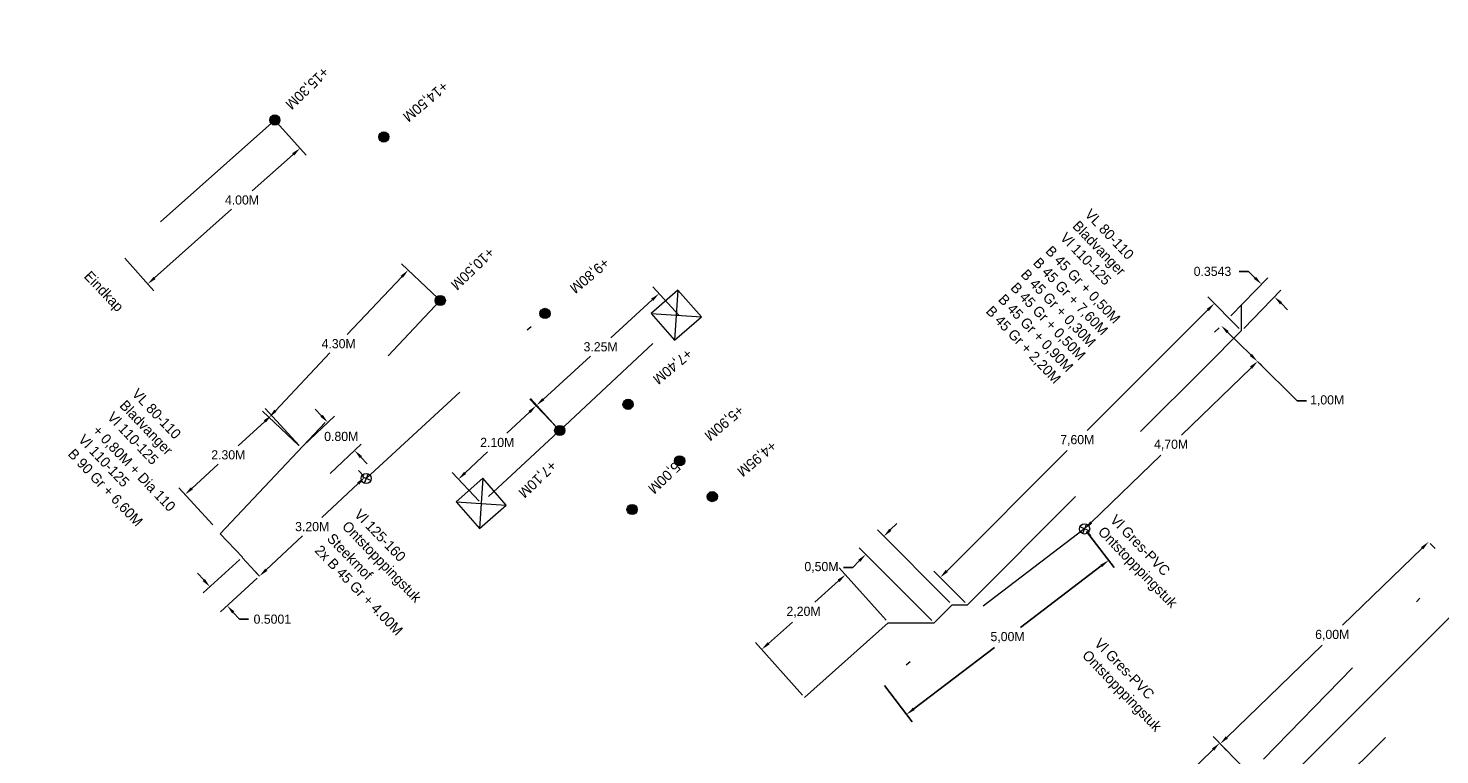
# Model space of a CAD drawing. Header units: inches. Extents: x 0 to 191500, y 0 to 342750.
# Tile 145 of 256: x 186784 to 186812, y 331651 to 331665. Entities that reach past the tile are written whole.
import ezdxf

# ---------------------------------------------------------------- set-up
doc = ezdxf.new("R2010")
doc.units = ezdxf.units.IN
doc.header["$MEASUREMENT"] = 0
for name, pattern in [('RI-HWA_HUISAANSLUITING', [4.8, 3, -1.8]), ('RI-HWA_KOLKAANSLUITING', [4.3, 2.5, -1.8]), ('RI-VWA_HUISAANSLUITING', [6.1, 2.5, -1.8, 0, -1.8])]:
    doc.linetypes.add(name, pattern=pattern)
doc.layers.get('0').update_dxf_attribs({"lineweight": 20})
doc.layers.get('DefPoints').update_dxf_attribs({"lineweight": 20})
for name, color, linetype, lineweight in [('ECW', 150, 'Continuous', 20), ('N-WE-RI-HWA-MAATVOERING-T25', 151, 'Continuous', 20), ('N-WE-RI-HWA_HUISAANSLUITING', 150, 'RI-HWA_HUISAANSLUITING', 20), ('N-WE-RI-HWA_KOLK-S', 150, 'Continuous', 20), ('N-WE-RI-HWA_KOLKAANSLUITING', 150, 'RI-HWA_KOLKAANSLUITING', 20), ('N-WE-RI-INLAAT', 7, 'Continuous', 20), ('N-WE-RI-VWA-MAATVOERING-T25', 30, 'Continuous', 20), ('N-WE-RI-VWA_HUISAANSLUITING', 20, 'RI-VWA_HUISAANSLUITING', 20), ('N-WE-RI-VWA_RIOOLPUT_ONTSTOPPINGSPUT-G', 30, 'Continuous', 20), ('Tekst algemeen', 7, 'Continuous', 20)]:
    doc.layers.add(name, color=color, linetype=linetype, lineweight=lineweight)
doc.dimstyles.get("Standard").update_dxf_attribs({"dimtxt": 0.18, "dimasz": 0.18, "dimexe": 0.18, "dimexo": 0.0625, "dimgap": 0.09, "dimtad": 0, "dimtih": 1, "dimtoh": 1, "dimdec": 4, "dimzin": 0, "dimdsep": 46, "dimtxsty": 'Standard', "dimcen": 0.09, "dimadec": 0, "dimazin": 0, "dimtfac": 1, "dimtdec": 4, "dimtofl": 0, "dimtmove": 0, "dimatfit": 3, "dimfxl": 1, "dimtolj": 1, "dimtzin": 0, "dimarcsym": 0})
picture_1 = doc.add_image_def('image1.ecw', size_in_pixel=(220000, 285000))

# ---------------------------------------------------------------- blocks, each defined once
blk = doc.blocks.new('*D2966')
at = {"layer": 'DefPoints', "color": 0, "transparency": 16777216}
for p in [(186813.047, 331653.882), (186804.648, 331646.595), (186805.194, 331646.048)]:
    blk.add_point(p, dxfattribs=at)
at = {"layer": 'N-WE-RI-HWA-MAATVOERING-T25', "color": 0, "lineweight": -2, "transparency": 16777216}
for p, q in [((186812.374, 331654.302), (186808.946, 331650.882)), ((186813.003, 331653.926), (186812.374, 331654.556)), ((186804.775, 331646.722), (186808.555, 331650.492)), ((186805.149, 331646.092), (186804.521, 331646.722))]:
    blk.add_line(p, q, dxfattribs=at)
at = {"layer": 'N-WE-RI-HWA-MAATVOERING-T25', "color": 0, "transparency": 16777216}
for points in [[(186812.353, 331654.323), (186812.395, 331654.28), (186812.501, 331654.429)], [(186804.754, 331646.743), (186804.796, 331646.701), (186804.648, 331646.595)]]:
    blk.add_solid(points, dxfattribs=at)
at = {"layer": 'N-WE-RI-HWA-MAATVOERING-T25', "color": 0, "transparency": 16777216, "insert": (186808.75, 331650.687), "char_height": 0.18, "attachment_point": 5}
blk.add_mtext('\\A1;11,20M', dxfattribs=at)
blk = doc.blocks.new('*D2968')
at = {"layer": 'DefPoints', "color": 0, "transparency": 16777216}
for p in [(186808.04, 331650.85), (186804.521, 331648.59), (186805.095, 331647.997)]:
    blk.add_point(p, dxfattribs=at)
at = {"layer": 'N-WE-RI-VWA-MAATVOERING-T25', "color": 0, "lineweight": -2, "transparency": 16777216}
for p, q in [((186807.996, 331650.895), (186807.34, 331651.572)), ((186807.336, 331651.318), (186806.194, 331650.212)), ((186804.65, 331648.715), (186805.792, 331649.822)), ((186805.052, 331648.042), (186804.396, 331648.719))]:
    blk.add_line(p, q, dxfattribs=at)
at = {"layer": 'N-WE-RI-VWA-MAATVOERING-T25', "color": 0, "transparency": 16777216}
for points in [[(186807.315, 331651.339), (186807.357, 331651.296), (186807.465, 331651.443)], [(186804.629, 331648.737), (186804.671, 331648.694), (186804.521, 331648.59)]]:
    blk.add_solid(points, dxfattribs=at)
at = {"layer": 'N-WE-RI-VWA-MAATVOERING-T25', "color": 0, "transparency": 16777216, "insert": (186805.993, 331650.017), "char_height": 0.18, "attachment_point": 5}
blk.add_mtext('\\A1;4,50M', dxfattribs=at)
blk = doc.blocks.new('*D2969')
at = {"layer": 'DefPoints', "color": 0, "transparency": 16777216}
for p in [(186811.553, 331655.403), (186811.565, 331655.391), (186807.465, 331651.443)]:
    blk.add_point(p, dxfattribs=at)
at = {"layer": 'N-WE-RI-VWA-MAATVOERING-T25', "color": 0, "lineweight": -2, "transparency": 16777216}
for p, q in [((186811.436, 331655.265), (186809.875, 331653.753)), ((186811.597, 331655.358), (186811.691, 331655.261)), ((186807.607, 331651.556), (186809.473, 331653.363)), ((186807.509, 331651.398), (186807.603, 331651.301))]:
    blk.add_line(p, q, dxfattribs=at)
at = {"layer": 'N-WE-RI-VWA-MAATVOERING-T25', "color": 0, "transparency": 16777216}
for points in [[(186811.415, 331655.287), (186811.457, 331655.244), (186811.565, 331655.391)], [(186807.586, 331651.578), (186807.628, 331651.534), (186807.477, 331651.431)]]:
    blk.add_solid(points, dxfattribs=at)
at = {"layer": 'N-WE-RI-VWA-MAATVOERING-T25', "color": 0, "transparency": 16777216, "insert": (186809.674, 331653.558), "char_height": 0.18, "attachment_point": 5}
blk.add_mtext('\\A1;6,00M', dxfattribs=at)
blk = doc.blocks.new('*D3110')
at = {"layer": 'DefPoints', "color": 0, "transparency": 16777216}
for p in [(186807.498, 331659.632), (186808.207, 331658.927), (186808.21, 331658.93)]:
    blk.add_point(p, dxfattribs=at)
at = {"layer": 'N-WE-RI-VWA-MAATVOERING-T25', "color": 0, "lineweight": -2, "transparency": 16777216}
for p, q in [((186807.454, 331659.588), (186807.368, 331659.501)), ((186807.623, 331659.503), (186808.079, 331659.054)), ((186808.166, 331658.886), (186808.081, 331658.799)), ((186808.207, 331658.927), (186808.989, 331658.157)), ((186808.989, 331658.157), (186809.169, 331658.157))]:
    blk.add_line(p, q, dxfattribs=at)
at = {"layer": 'N-WE-RI-VWA-MAATVOERING-T25', "color": 0, "transparency": 16777216}
for points in [[(186807.644, 331659.524), (186807.602, 331659.481), (186807.495, 331659.629)], [(186808.1, 331659.075), (186808.058, 331659.032), (186808.207, 331658.927)]]:
    blk.add_solid(points, dxfattribs=at)
at = {"layer": 'N-WE-RI-VWA-MAATVOERING-T25', "color": 0, "transparency": 16777216, "insert": (186809.574, 331658.157), "char_height": 0.18, "attachment_point": 5}
blk.add_mtext('\\A1;1,00M', dxfattribs=at)
blk = doc.blocks.new('*D3111')
at = {"layer": 'DefPoints', "color": 0, "transparency": 16777216}
for p in [(186808.21, 331658.93), (186804.818, 331655.643), (186804.818, 331655.643)]:
    blk.add_point(p, dxfattribs=at)
at = {"layer": 'N-WE-RI-VWA-MAATVOERING-T25', "color": 0, "lineweight": -2, "transparency": 16777216}
for p, q in [((186808.081, 331658.805), (186806.715, 331657.482)), ((186808.253, 331658.885), (186808.335, 331658.801)), ((186804.947, 331655.768), (186806.313, 331657.092)), ((186804.862, 331655.598), (186804.943, 331655.514))]:
    blk.add_line(p, q, dxfattribs=at)
at = {"layer": 'N-WE-RI-VWA-MAATVOERING-T25', "color": 0, "transparency": 16777216}
for points in [[(186808.06, 331658.827), (186808.102, 331658.783), (186808.21, 331658.93)], [(186804.926, 331655.79), (186804.968, 331655.747), (186804.818, 331655.643)]]:
    blk.add_solid(points, dxfattribs=at)
at = {"layer": 'N-WE-RI-VWA-MAATVOERING-T25', "color": 0, "transparency": 16777216, "insert": (186806.514, 331657.287), "char_height": 0.18, "attachment_point": 5}
blk.add_mtext('\\A1;4,70M', dxfattribs=at)
blk = doc.blocks.new('*D3112')
at = {"layer": 'DefPoints', "color": 0, "transparency": 16777216}
for p in [(186804.818, 331655.643), (186800.856, 331652.622), (186801.326, 331652.005)]:
    blk.add_point(p, dxfattribs=at)
at = {"layer": 'N-WE-RI-VWA-MAATVOERING-T25', "color": 0, "lineweight": -2, "transparency": 16777216}
for p, q in [((186804.856, 331655.593), (186805.397, 331654.884)), ((186805.145, 331654.918), (186803.563, 331653.711)), ((186801.469, 331652.115), (186803.051, 331653.321)), ((186800.894, 331652.572), (186801.435, 331651.862))]:
    blk.add_line(p, q, dxfattribs=at)
at = {"layer": 'N-WE-RI-VWA-MAATVOERING-T25', "color": 0, "transparency": 16777216}
for points in [[(186805.127, 331654.942), (186805.163, 331654.894), (186805.288, 331655.027)], [(186801.451, 331652.138), (186801.487, 331652.091), (186801.326, 331652.005)]]:
    blk.add_solid(points, dxfattribs=at)
at = {"layer": 'N-WE-RI-VWA-MAATVOERING-T25', "color": 0, "transparency": 16777216, "insert": (186803.307, 331653.516), "char_height": 0.18, "attachment_point": 5}
blk.add_mtext('\\A1;5,00M', dxfattribs=at)
blk = doc.blocks.new('*D3113')
at = {"layer": 'DefPoints', "color": 0, "transparency": 16777216}
for p in [(186808.287, 331660.441), (186807.641, 331659.779), (186807.895, 331659.531)]:
    blk.add_point(p, dxfattribs=at)
at = {"layer": 'N-WE-RI-HWA-MAATVOERING-T25', "color": 0, "lineweight": -2, "transparency": 16777216}
for p, q in [((186808.03, 331660.692), (186807.85, 331660.692)), ((186808.159, 331660.566), (186808.03, 331660.692)), ((186807.685, 331659.824), (186808.413, 331660.569)), ((186807.938, 331659.576), (186808.667, 331660.322)), ((186808.67, 331660.067), (186808.798, 331659.942))]:
    blk.add_line(p, q, dxfattribs=at)
at = {"layer": 'N-WE-RI-HWA-MAATVOERING-T25', "color": 0, "transparency": 16777216}
for points in [[(186808.18, 331660.588), (186808.138, 331660.545), (186808.287, 331660.441)], [(186808.691, 331660.089), (186808.649, 331660.046), (186808.541, 331660.193)]]:
    blk.add_solid(points, dxfattribs=at)
at = {"layer": 'N-WE-RI-HWA-MAATVOERING-T25', "color": 0, "transparency": 16777216, "insert": (186807.325, 331660.692), "char_height": 0.18, "attachment_point": 5}
blk.add_mtext('\\A1;0.3543', dxfattribs=at)
blk = doc.blocks.new('*D3114')
at = {"layer": 'DefPoints', "color": 0, "transparency": 16777216}
for p in [(186807.895, 331659.531), (186801.987, 331654.691), (186802.52, 331654.158)]:
    blk.add_point(p, dxfattribs=at)
at = {"layer": 'N-WE-RI-HWA-MAATVOERING-T25', "color": 0, "lineweight": -2, "transparency": 16777216}
for p, q in [((186807.85, 331659.576), (186807.234, 331660.192)), ((186807.234, 331659.937), (186804.869, 331657.573)), ((186802.115, 331654.818), (186804.479, 331657.183)), ((186802.476, 331654.202), (186801.86, 331654.818))]:
    blk.add_line(p, q, dxfattribs=at)
at = {"layer": 'N-WE-RI-HWA-MAATVOERING-T25', "color": 0, "transparency": 16777216}
for points in [[(186807.213, 331659.958), (186807.256, 331659.916), (186807.362, 331660.064)], [(186802.093, 331654.839), (186802.136, 331654.797), (186801.987, 331654.691)]]:
    blk.add_solid(points, dxfattribs=at)
at = {"layer": 'N-WE-RI-HWA-MAATVOERING-T25', "color": 0, "transparency": 16777216, "insert": (186804.674, 331657.378), "char_height": 0.18, "attachment_point": 5}
blk.add_mtext('\\A1;7,60M', dxfattribs=at)
blk = doc.blocks.new('*D3115')
at = {"layer": 'DefPoints', "color": 0, "transparency": 16777216}
for p in [(186800.967, 331653.805), (186798.486, 331653.28), (186799.325, 331652.34)]:
    blk.add_point(p, dxfattribs=at)
at = {"layer": 'N-WE-RI-HWA-MAATVOERING-T25', "color": 0, "lineweight": -2, "transparency": 16777216}
for p, q in [((186800.925, 331653.851), (186800.008, 331654.879)), ((186799.993, 331654.625), (186799.525, 331654.207)), ((186798.621, 331653.4), (186799.088, 331653.817)), ((186799.283, 331652.386), (186798.366, 331653.414))]:
    blk.add_line(p, q, dxfattribs=at)
at = {"layer": 'N-WE-RI-HWA-MAATVOERING-T25', "color": 0, "transparency": 16777216}
for points in [[(186799.973, 331654.647), (186800.013, 331654.602), (186800.128, 331654.745)], [(186798.601, 331653.422), (186798.64, 331653.377), (186798.486, 331653.28)]]:
    blk.add_solid(points, dxfattribs=at)
at = {"layer": 'N-WE-RI-HWA-MAATVOERING-T25', "color": 0, "transparency": 16777216, "insert": (186799.307, 331654.012), "char_height": 0.18, "attachment_point": 5}
blk.add_mtext('\\A1;2,20M', dxfattribs=at)
blk = doc.blocks.new('*D3116')
at = {"layer": 'DefPoints', "color": 0, "transparency": 16777216}
for p in [(186800.527, 331655.144), (186802.22, 331654.158), (186801.867, 331653.804)]:
    blk.add_point(p, dxfattribs=at)
at = {"layer": 'N-WE-RI-HWA-MAATVOERING-T25', "color": 0, "lineweight": -2, "transparency": 16777216}
for p, q in [((186801.008, 331655.625), (186801.135, 331655.752)), ((186802.176, 331654.202), (186800.754, 331655.625)), ((186801.822, 331653.849), (186800.4, 331655.271)), ((186800.273, 331654.889), (186800.093, 331654.889)), ((186800.4, 331655.017), (186800.273, 331654.889))]:
    blk.add_line(p, q, dxfattribs=at)
at = {"layer": 'N-WE-RI-HWA-MAATVOERING-T25', "color": 0, "transparency": 16777216}
for points in [[(186800.987, 331655.646), (186801.029, 331655.604), (186800.881, 331655.498)], [(186800.379, 331655.038), (186800.421, 331654.996), (186800.527, 331655.144)]]:
    blk.add_solid(points, dxfattribs=at)
at = {"layer": 'N-WE-RI-HWA-MAATVOERING-T25', "color": 0, "transparency": 16777216, "insert": (186799.658, 331654.889), "char_height": 0.18, "attachment_point": 5}
blk.add_mtext('\\A1;0,50M', dxfattribs=at)
blk = doc.blocks.new('*D3085')
at = {"layer": 'DefPoints', "color": 0, "transparency": 16777216}
for p in [(186796.474, 331660.258), (186796.907, 331659.784), (186794.505, 331657.592)]:
    blk.add_point(p, dxfattribs=at)
at = {"layer": 'N-WE-RI-HWA-MAATVOERING-T25', "color": 0, "lineweight": -2, "transparency": 16777216}
for p, q in [((186796.865, 331659.83), (186796.352, 331660.391)), ((186796.341, 331660.137), (186795.525, 331659.393)), ((186794.205, 331658.188), (186795.131, 331659.033)), ((186794.463, 331657.638), (186793.95, 331658.2))]:
    blk.add_line(p, q, dxfattribs=at)
at = {"layer": 'N-WE-RI-HWA-MAATVOERING-T25', "color": 0, "transparency": 16777216}
for points in [[(186796.321, 331660.159), (186796.361, 331660.115), (186796.474, 331660.258)], [(186794.184, 331658.21), (186794.225, 331658.166), (186794.072, 331658.067)]]:
    blk.add_solid(points, dxfattribs=at)
at = {"layer": 'N-WE-RI-HWA-MAATVOERING-T25', "color": 0, "transparency": 16777216, "insert": (186795.328, 331659.213), "char_height": 0.18, "attachment_point": 5}
blk.add_mtext('\\A1;3.25M', dxfattribs=at)
blk = doc.blocks.new('*D3086')
at = {"layer": 'DefPoints', "color": 0, "transparency": 16777216}
for p in [(186794.51, 331657.586), (186792.539, 331656.617), (186792.986, 331656.144)]:
    blk.add_point(p, dxfattribs=at)
at = {"layer": 'N-WE-RI-HWA-MAATVOERING-T25', "color": 0, "lineweight": -2, "transparency": 16777216}
for p, q in [((186794.467, 331657.632), (186793.94, 331658.19)), ((186793.933, 331657.935), (186793.491, 331657.518)), ((186792.669, 331656.741), (186793.111, 331657.158)), ((186792.943, 331656.19), (186792.415, 331656.748))]:
    blk.add_line(p, q, dxfattribs=at)
at = {"layer": 'N-WE-RI-HWA-MAATVOERING-T25', "color": 0, "transparency": 16777216}
for points in [[(186793.912, 331657.957), (186793.953, 331657.913), (186794.063, 331658.059)], [(186792.649, 331656.762), (186792.69, 331656.719), (186792.539, 331656.617)]]:
    blk.add_solid(points, dxfattribs=at)
at = {"layer": 'N-WE-RI-HWA-MAATVOERING-T25', "color": 0, "transparency": 16777216, "insert": (186793.301, 331657.338), "char_height": 0.18, "attachment_point": 5}
blk.add_mtext('\\A1;2.10M', dxfattribs=at)
blk = doc.blocks.new('*D3091')
at = {"layer": 'DefPoints', "color": 0, "transparency": 16777216}
for p in [(186792.184, 331660.122), (186788.828, 331657.83), (186789.459, 331657.235)]:
    blk.add_point(p, dxfattribs=at)
at = {"layer": 'N-WE-RI-HWA-MAATVOERING-T25', "color": 0, "lineweight": -2, "transparency": 16777216}
for p, q in [((186792.138, 331660.165), (186791.422, 331660.841)), ((186791.43, 331660.586), (186790.361, 331659.454)), ((186788.952, 331657.961), (186790.021, 331659.094)), ((186789.413, 331657.278), (186788.697, 331657.954))]:
    blk.add_line(p, q, dxfattribs=at)
at = {"layer": 'N-WE-RI-HWA-MAATVOERING-T25', "color": 0, "transparency": 16777216}
for points in [[(186791.408, 331660.607), (186791.451, 331660.566), (186791.553, 331660.717)], [(186788.93, 331657.982), (186788.974, 331657.941), (186788.828, 331657.83)]]:
    blk.add_solid(points, dxfattribs=at)
at = {"layer": 'N-WE-RI-HWA-MAATVOERING-T25', "color": 0, "transparency": 16777216, "insert": (186790.191, 331659.274), "char_height": 0.18, "attachment_point": 5}
blk.add_mtext('\\A1;4.30M', dxfattribs=at)
blk = doc.blocks.new('*D3092')
at = {"layer": 'DefPoints', "color": 0, "transparency": 16777216}
for p in [(186789.459, 331657.235), (186787.179, 331656.317), (186787.764, 331655.68, -0.001)]:
    blk.add_point(p, dxfattribs=at)
at = {"layer": 'N-WE-RI-HWA-MAATVOERING-T25', "color": 0, "lineweight": -2, "transparency": 16777216}
for p, q in [((186789.416, 331657.281), (186788.752, 331658.005)), ((186788.741, 331657.751), (186788.223, 331657.275)), ((186787.312, 331656.439), (186787.831, 331656.915)), ((186787.722, 331655.726), (186787.058, 331656.45))]:
    blk.add_line(p, q, dxfattribs=at)
at = {"layer": 'N-WE-RI-HWA-MAATVOERING-T25', "color": 0, "transparency": 16777216}
for points in [[(186788.721, 331657.773), (186788.762, 331657.729), (186788.874, 331657.872)], [(186787.292, 331656.461), (186787.332, 331656.417), (186787.179, 331656.317)]]:
    blk.add_solid(points, dxfattribs=at)
at = {"layer": 'N-WE-RI-HWA-MAATVOERING-T25', "color": 0, "transparency": 16777216, "insert": (186788.027, 331657.095), "char_height": 0.18, "attachment_point": 5}
blk.add_mtext('\\A1;2.30M', dxfattribs=at)
blk = doc.blocks.new('*D3093')
at = {"layer": 'DefPoints', "color": 0, "transparency": 16777216}
for p in [(186789.459, 331657.235), (186790.503, 331657.182), (186789.982, 331656.686)]:
    blk.add_point(p, dxfattribs=at)
at = {"layer": 'N-WE-RI-HWA-MAATVOERING-T25', "color": 0, "lineweight": -2, "transparency": 16777216}
for p, q in [((186789.856, 331657.862), (186789.732, 331657.992)), ((186789.504, 331657.278), (186790.111, 331657.855)), ((186790.027, 331656.729), (186790.633, 331657.306)), ((186790.627, 331657.051), (186790.751, 331656.921))]:
    blk.add_line(p, q, dxfattribs=at)
at = {"layer": 'N-WE-RI-HWA-MAATVOERING-T25', "color": 0, "transparency": 16777216}
for points in [[(186789.878, 331657.882), (186789.834, 331657.841), (186789.98, 331657.731)], [(186790.649, 331657.072), (186790.605, 331657.03), (186790.503, 331657.182)]]:
    blk.add_solid(points, dxfattribs=at)
at = {"layer": 'N-WE-RI-HWA-MAATVOERING-T25', "color": 0, "transparency": 16777216, "insert": (186790.242, 331657.456), "char_height": 0.18, "attachment_point": 5}
blk.add_mtext('\\A1;0.80M', dxfattribs=at)
blk = doc.blocks.new('*D3094')
at = {"layer": 'DefPoints', "color": 0, "transparency": 16777216}
for p in [(186788.941, 331663.661), (186785.954, 331661), (186786.448, 331660.446)]:
    blk.add_point(p, dxfattribs=at)
at = {"layer": 'N-WE-RI-HWA-MAATVOERING-T25', "color": 0, "lineweight": -2, "transparency": 16777216}
for p, q in [((186788.982, 331663.614), (186789.554, 331662.972)), ((186789.3, 331662.987), (186788.497, 331662.272)), ((186786.582, 331660.566), (186788.093, 331661.912)), ((186785.995, 331660.953), (186786.567, 331660.312))]:
    blk.add_line(p, q, dxfattribs=at)
at = {"layer": 'N-WE-RI-HWA-MAATVOERING-T25', "color": 0, "transparency": 16777216}
for points in [[(186789.28, 331663.01), (186789.32, 331662.965), (186789.434, 331663.107)], [(186786.562, 331660.588), (186786.602, 331660.543), (186786.448, 331660.446)]]:
    blk.add_solid(points, dxfattribs=at)
at = {"layer": 'N-WE-RI-HWA-MAATVOERING-T25', "color": 0, "transparency": 16777216, "insert": (186788.295, 331662.092), "char_height": 0.18, "attachment_point": 5}
blk.add_mtext('\\A1;4.00M', dxfattribs=at)
blk = doc.blocks.new('*D2920')
at = {"layer": 'DefPoints', "color": 0, "transparency": 16777216}
for p in [(186788.302, 331655.089), (186788.639, 331654.719), (186788.004, 331654.139)]:
    blk.add_point(p, dxfattribs=at)
at = {"layer": 'N-WE-RI-VWA-MAATVOERING-T25', "color": 0, "lineweight": -2, "transparency": 16777216}
for p, q in [((186788.256, 331655.046), (186787.534, 331654.387)), ((186787.545, 331654.642), (186787.424, 331654.774)), ((186788.593, 331654.677), (186787.871, 331654.018)), ((186788.125, 331654.006), (186788.246, 331653.873)), ((186788.246, 331653.873), (186788.426, 331653.873))]:
    blk.add_line(p, q, dxfattribs=at)
at = {"layer": 'N-WE-RI-VWA-MAATVOERING-T25', "color": 0, "transparency": 16777216}
for points in [[(186787.568, 331654.662), (186787.523, 331654.621), (186787.667, 331654.509)], [(186788.147, 331654.026), (186788.103, 331653.986), (186788.004, 331654.139)]]:
    blk.add_solid(points, dxfattribs=at)
at = {"layer": 'N-WE-RI-VWA-MAATVOERING-T25', "color": 0, "transparency": 16777216, "insert": (186788.891, 331653.873), "char_height": 0.18, "attachment_point": 5}
blk.add_mtext('\\A1;0.5001', dxfattribs=at)
blk = doc.blocks.new('*D3002')
at = {"layer": 'DefPoints', "color": 0, "transparency": 16777216}
for p in [(186790.729, 331656.632), (186788.639, 331654.719), (186788.663, 331654.693)]:
    blk.add_point(p, dxfattribs=at)
at = {"layer": 'N-WE-RI-VWA-MAATVOERING-T25', "color": 0, "lineweight": -2, "transparency": 16777216}
for p, q in [((186790.686, 331656.677), (186790.582, 331656.788)), ((186790.574, 331656.534), (186789.864, 331655.868)), ((186788.771, 331654.842), (186789.48, 331655.508)), ((186788.621, 331654.739), (186788.516, 331654.85))]:
    blk.add_line(p, q, dxfattribs=at)
at = {"layer": 'N-WE-RI-VWA-MAATVOERING-T25', "color": 0, "transparency": 16777216}
for points in [[(186790.553, 331656.556), (186790.594, 331656.512), (186790.705, 331656.657)], [(186788.75, 331654.864), (186788.791, 331654.82), (186788.639, 331654.719)]]:
    blk.add_solid(points, dxfattribs=at)
at = {"layer": 'N-WE-RI-VWA-MAATVOERING-T25', "color": 0, "transparency": 16777216, "insert": (186789.672, 331655.688), "char_height": 0.18, "attachment_point": 5}
blk.add_mtext('\\A1;3.20M', dxfattribs=at)
blk = doc.blocks.new('A$C2C270354')
h = blk.add_hatch(color=256)
h.dxf.hatch_style = 1
edge = h.paths.add_edge_path()
edge.add_arc((0, 0), 0.1, 0, 360)
blk.add_circle((0, 0), 0.1)

msp = doc.modelspace()

# ---------------------------------------------------------------- linework, layer by layer
at = {"layer": 'N-WE-RI-HWA_HUISAANSLUITING'}
for p, q in [((186788.9405, 331663.66094), (186785.9539, 331661.00007)), ((186787.86705, 331655.5461), (186792.18357, 331660.12222)), ((186807.89458, 331659.53149), (186807.89462, 331660.03857)), ((186807.18741, 331658.82444), (186807.89458, 331659.53149)), ((186802.52011, 331654.15793), (186807.18741, 331658.82444)), ((186787.86705, 331655.5461), (186788.30225, 331655.0885)), ((186801.86653, 331653.80443), (186802.22011, 331654.15796)), ((186802.22011, 331654.15796), (186802.52011, 331654.15793)), ((186799.325, 331652.3398), (186800.96653, 331653.80451)), ((186800.96653, 331653.80451), (186801.86653, 331653.80443)), ((186805.19361, 331646.04784), (186813.04713, 331653.88164))]:
    msp.add_line(p, q, dxfattribs=at)
at = {"layer": 'N-WE-RI-HWA_KOLK-S'}
for p, q in [((186796.84383, 331660.32531), (186796.32015, 331659.86617)), ((186796.84383, 331660.32531), (186796.7793, 331659.34249)), ((186797.30297, 331659.80164), (186796.84383, 331660.32531)), ((186796.32015, 331659.86617), (186797.30297, 331659.80164)), ((186796.32015, 331659.86617), (186796.7793, 331659.34249)), ((186796.7793, 331659.34249), (186797.30297, 331659.80164)), ((186793.01778, 331656.6358), (186792.4941, 331656.17665)), ((186793.01778, 331656.6358), (186792.95325, 331655.65298)), ((186793.47692, 331656.11212), (186793.01778, 331656.6358)), ((186792.4941, 331656.17665), (186793.47692, 331656.11212)), ((186792.4941, 331656.17665), (186792.95325, 331655.65298)), ((186792.95325, 331655.65298), (186793.47692, 331656.11212))]:
    msp.add_line(p, q, dxfattribs=at)
at = {"layer": 'N-WE-RI-HWA_KOLKAANSLUITING'}
for p, q in [((186794.52562, 331657.572), (186796.90032, 331659.79075)), ((186794.6723, 331657.70796), (186793.13219, 331656.28035))]:
    msp.add_line(p, q, dxfattribs=at)
at = {"layer": 'N-WE-RI-VWA_HUISAANSLUITING'}
for p, q in [((186790.72912, 331656.63158), (186794.23713, 331659.86863)), ((186804.81809, 331655.64311), (186800.85603, 331652.62167)), ((186788.29723, 331655.08373), (186788.63935, 331654.71909)), ((186808.32704, 331651.12874), (186811.99394, 331654.90447))]:
    msp.add_line(p, q, dxfattribs=at)
at = {"layer": 'N-WE-RI-VWA_RIOOLPUT_ONTSTOPPINGSPUT-G'}
for p, q in [((186790.8212, 331656.59258), (186790.63704, 331656.67059)), ((186790.76813, 331656.72366), (186790.69012, 331656.53951)), ((186804.91017, 331655.60411), (186804.72601, 331655.68212)), ((186804.8571, 331655.73519), (186804.77909, 331655.55103))]:
    msp.add_line(p, q, dxfattribs=at)
for centre in [(186790.72912, 331656.63158), (186804.81809, 331655.64311)]:
    msp.add_circle(centre, 0.1, dxfattribs=at)

# ---------------------------------------------------------------- block references
at = {"layer": 'N-WE-RI-INLAAT', "rotation": 311.4301972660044}
for p in [(186788.9405, 331663.66094), (186791.07742, 331663.32815), (186792.18357, 331660.12222), (186794.23713, 331659.86863), (186795.86557, 331658.08567), (186794.52562, 331657.572), (186796.87715, 331656.9781), (186797.51781, 331656.27664), (186795.94425, 331656.02361)]:
    msp.add_blockref('A$C2C270354', p, dxfattribs=at)

# ---------------------------------------------------------------- texts
at = {"layer": 'N-WE-RI-HWA-MAATVOERING-T25'}
for s, p in [('+15,30M', (186789.88591, 331664.71814)), ('+10,50M', (186793.12898, 331661.17942)), ('+7,10M', (186794.34744, 331656.99863)), ('+5,00M', (186796.88965, 331657.08081))]:
    msp.add_text(s, height=0.2, rotation=223.866334, dxfattribs=at).set_placement(p)
at = {"layer": 'N-WE-RI-VWA-MAATVOERING-T25'}
for s, p in [('+14,50M', (186792.23466, 331664.43357)), ('+9,80M', (186795.39437, 331660.97405)), ('+7,40M', (186797.02281, 331659.19109)), ('+5,90M', (186798.03439, 331658.08352)), ('+4,95M', (186798.67505, 331657.38206))]:
    msp.add_text(s, height=0.2, rotation=219.947994, dxfattribs=at).set_placement(p)
at = {"layer": 'Tekst algemeen'}
for s, rotation, p in [('VL 80-110', 313.578251, (186804.80747, 331661.79908)), ('Bladvanger', 313.578251, (186804.56599, 331661.5693)), ('Vl 110-125', 313.578251, (186804.32451, 331661.33952)), ('B 45 Gr + 7,60M', 313.578251, (186803.79373, 331660.84796)), ('B 45 Gr + 0,50M', 313.578251, (186804.03521, 331661.07775)), ('Eindkap', 313.578251, (186785.18346, 331660.58399)), ('B 45 Gr + 0,30M', 313.578251, (186803.55226, 331660.61818)), ('B 45 Gr + 0,50M', 313.578251, (186803.3516, 331660.35896)), ('B 45 Gr + 0,90M', 313.578251, (186803.11012, 331660.12918)), ('B 45 Gr + 2,20M', 313.578251, (186802.86864, 331659.8994)), ('VL 80-110', 313.578251, (186786.12262, 331658.28066)), ('Vl 110-125', 313.578251, (186785.63966, 331657.82109)), ('Bladvanger', 313.578251, (186785.88114, 331658.05087)), ('+ 0,80M + Dia 110', 313.578251, (186785.35036, 331657.55932)), ('Vl 110-125', 313.578251, (186785.07007, 331657.3815)), ('B 90 Gr + 6,60M', 313.578251, (186784.8674, 331657.09976)), ('Vl 125-160', 314.098581, (186790.48264, 331655.91132)), ('Ontstopppingstuk', 314.098581, (186790.24325, 331655.67935)), ('Vl Gres-PVC', 314.098581, (186805.30462, 331655.80447)), ('Steekmof', 314.098581, (186789.94701, 331655.43918)), ('Ontstopppingstuk', 314.098581, (186805.06524, 331655.57251)), ('2x B 45 Gr + 4.00M', 314.098581, (186789.70763, 331655.20721)), ('Vl Gres-PVC', 314.098581, (186804.99536, 331653.38149)), ('Ontstopppingstuk', 314.098581, (186804.75597, 331653.14952))]:
    msp.add_text(s, height=0.2, rotation=rotation, dxfattribs=at).set_placement(p)

# ---------------------------------------------------------------- dimensions: what is measured, and where the dimension line sits
at = {"layer": 'N-WE-RI-HWA-MAATVOERING-T25'}
for base, p1, p2, angle, text, picture, middle in [((186786.44755, 331660.446), (186788.9405, 331663.66094), (186785.9539, 331661.00007), 221.699039, '4.00M', '*D3094', (186788.2946, 331662.09161)), ((186796.4737, 331660.25846), (186794.5047, 331657.5922), (186796.90671, 331659.78392), 42.378912, '3.25M', '*D3085', (186795.32803, 331659.2131)), ((186790.503, 331657.18154), (186789.45867, 331657.23535), (186789.98153, 331656.68559), 313.563059, '0.80M', '*D3093', (186790.24157, 331657.45642)), ((186804.64787, 331646.59496), (186813.04713, 331653.88164), (186805.19361, 331646.04784), 224.927973, '11,20M', '*D2966', (186808.75037, 331650.68715))]:
    dim = msp.add_linear_dim(base=base, p1=p1, p2=p2, angle=angle, text=text, dimstyle='Standard', override={"dimtxsty": 'Standard'}, dxfattribs=at)
    dim.commit()
    dim.dimension.update_dxf_attribs({"geometry": picture, "text_midpoint": middle, "dimtype": 161})
for p1, p2, distance, text, picture, middle in [((186792.18357, 331660.12222), (186789.45867, 331657.23535), -0.86698, '4.30M', '*D3091', (186790.19064, 331659.27389)), ((186807.89458, 331659.53149), (186802.52011, 331654.15793), -0.75368, '7,60M', '*D3114', (186804.67446, 331657.37769)), ((186794.5102, 331657.58621), (186792.98551, 331656.14439), -0.65044, '2.10M', '*D3086', (186793.30095, 331657.33789)), ((186789.45867, 331657.23535), (186787.76406, 331655.68016, -0.00091), -0.86475, '2.30M', '*D3092', (186788.02666, 331657.09487)), ((186802.22011, 331654.15796), (186801.86653, 331653.80443), -1.89426, '0,50M', '*D3116', (186799.65762, 331654.88945)), ((186800.96653, 331653.80451), (186799.325, 331652.3398), -1.25989, '2,20M', '*D3115', (186799.30696, 331654.01222))]:
    dim = msp.add_aligned_dim(p1=p1, p2=p2, distance=distance, text=text, dimstyle='Standard', override={"dimtxsty": 'Standard'}, dxfattribs=at)
    dim.commit()
    dim.dimension.update_dxf_attribs({"geometry": picture, "text_midpoint": middle})
dim = msp.add_aligned_dim(p1=(186807.89458, 331659.53149), p2=(186807.64113, 331659.77904), distance=-0.92494, dimstyle='Standard', override={"dimtxsty": 'Standard'}, dxfattribs=at)
dim.commit()
dim.dimension.update_dxf_attribs({"geometry": '*D3113', "text_midpoint": (186807.32488, 331660.69227)})
at = {"layer": 'N-WE-RI-VWA-MAATVOERING-T25'}
for base, p1, p2, angle, text, picture, middle in [((186808.20708, 331658.92735), (186807.49762, 331659.63211), (186808.20996, 331658.93027), 315.425942, '1,00M', '*D3110', (186809.57391, 331658.15706)), ((186804.81809, 331655.64311), (186808.20996, 331658.93027), (186804.81809, 331655.64311), 224.101835, '4,70M', '*D3111', (186806.51403, 331657.28669)), ((186811.56549, 331655.39052), (186807.46533, 331651.44319), (186811.55342, 331655.40298), 44.086723, '6,00M', '*D2969', (186809.67405, 331653.55843))]:
    dim = msp.add_linear_dim(base=base, p1=p1, p2=p2, angle=angle, text=text, dimstyle='Standard', override={"dimtxsty": 'Standard'}, dxfattribs=at)
    dim.commit()
    dim.dimension.update_dxf_attribs({"geometry": picture, "text_midpoint": middle, "dimtype": 161})
for p1, p2, distance, text, picture, middle in [((186790.72912, 331656.63158), (186788.6634, 331654.69346), -0.03514, '3.20M', '*D3002', (186789.67221, 331655.68815)), ((186804.81809, 331655.64311), (186800.85603, 331652.62167), 0.775, '5,00M', '*D3112', (186803.30701, 331653.51613)), ((186808.03978, 331650.85038), (186805.09539, 331647.99721), -0.82548, '4,50M', '*D2968', (186805.99314, 331650.01661))]:
    dim = msp.add_aligned_dim(p1=p1, p2=p2, distance=distance, text=text, dimstyle='Standard', override={"dimtxsty": 'Standard'}, dxfattribs=at)
    dim.commit()
    dim.dimension.update_dxf_attribs({"geometry": picture, "text_midpoint": middle})
dim = msp.add_aligned_dim(p1=(186788.30225, 331655.0885), p2=(186788.63935, 331654.71909), distance=-0.86035, dimstyle='Standard', override={"dimtxsty": 'Standard'}, dxfattribs=at)
dim.commit()
dim.dimension.update_dxf_attribs({"geometry": '*D2920', "text_midpoint": (186788.89149, 331653.87324)})

# ---------------------------------------------------------------- pictures from other files: only their frames are drawn
at = {"layer": 'ECW'}
image = msp.add_image(picture_1, insert=(180500, 328500), size_in_units=(11000, 14250), dxfattribs=at)
image.dxf.flags = 7

doc.saveas('drawing.dxf')
